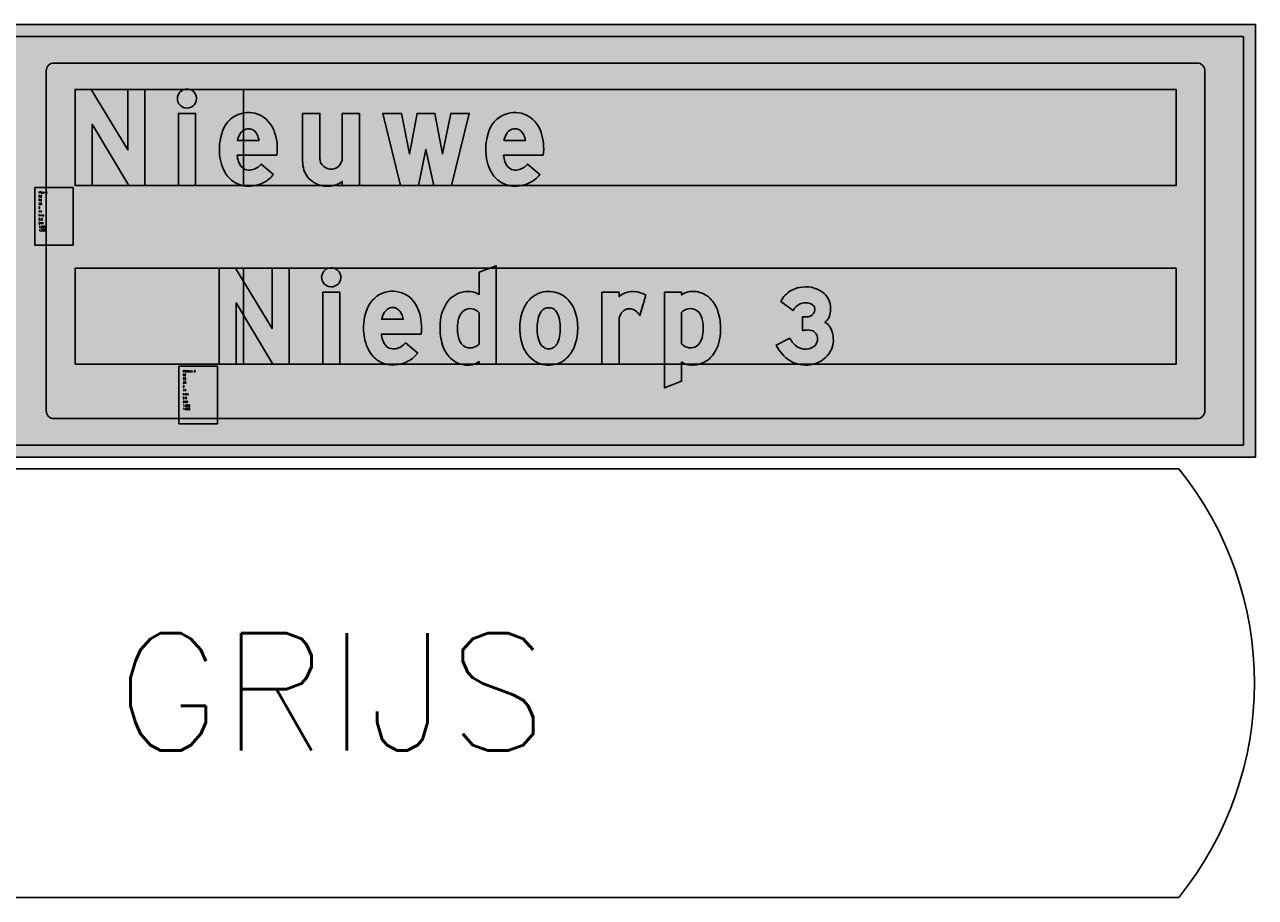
# Model space of a CAD drawing. Header units: millimetres. Extents: x 925 to 3012, y 1535 to 3416.
# Tile 1 of 5: x 1308 to 1948, y 2011 to 2465. Entities that reach past the tile are written whole.
import ezdxf

# ---------------------------------------------------------------- set-up
doc = ezdxf.new("R2010")
doc.units = ezdxf.units.MM
doc.header["$LTSCALE"] = 30
doc.header["$MEASUREMENT"] = 0
doc.layers.get('0').update_dxf_attribs({"linetype": 'CONTINUOUS'})
for name, color, linetype in [('1', 1, 'CONTINUOUS'), ('101', 1, 'CONTINUOUS'), ('107', 7, 'CONTINUOUS'), ('11', 1, 'CONTINUOUS'), ('135', 7, 'CONTINUOUS'), ('136', 7, 'CONTINUOUS'), ('17', 7, 'CONTINUOUS'), ('27', 7, 'CONTINUOUS'), ('41', 1, 'CONTINUOUS'), ('97', 7, 'CONTINUOUS')]:
    doc.layers.add(name, color=color, linetype=linetype)
doc.styles.get("Standard").update_dxf_attribs({"font": 'SIMPLEX'})

# ---------------------------------------------------------------- blocks, each defined once
blk = doc.blocks.new('BORDFUBR')
at = {"layer": '17', "color": 7}
blk.add_lwpolyline([(-6.139089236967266e-12, 222.9984000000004), (0, 0), (713.1355199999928, 0, 0.3533335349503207), (713.1355199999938, 222.9984000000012)], format="xyb", close=True, dxfattribs=at)
at = {"layer": '135'}
blk.add_attdef('CAMTAG', (950, 85), '', height=35, dxfattribs=at)
blk = doc.blocks.new('DZNKP')
blk.add_lwpolyline([(174.2464096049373, -3.019806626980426e-14), (133.8080959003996, 0), (42.41087993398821, 153.2054678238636), (42.41087993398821, -8.526512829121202e-14), (0, 0), (2.273736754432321e-13, 240.0000292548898), (40.43831370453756, 240.0000292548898), (131.835529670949, 89.0958886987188), (131.835529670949, 240.0000292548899), (174.2464096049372, 240.0000292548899)], close=True)
blk = doc.blocks.new('SDZNKP')
blk.add_hatch(color=256).paths.add_polyline_path([(174.2464096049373, -3.019806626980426e-14), (133.8080959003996, 0), (42.41087993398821, 153.2054678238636), (42.41087993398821, -8.526512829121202e-14), (0, 0), (2.273736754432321e-13, 240.0000292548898), (40.43831370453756, 240.0000292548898), (131.835529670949, 89.0958886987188), (131.835529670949, 240.0000292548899), (174.2464096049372, 240.0000292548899)])
blk = doc.blocks.new('DZIOK')
blk.add_lwpolyline([(40.01028610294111, 202.3797731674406), (36.47040063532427, 198.8398876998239, 0.2100673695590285), (45.17745714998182, 215.7162362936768, 0.229232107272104), (37.28639135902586, 235.0112174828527, 0.2023748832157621), (19.64929924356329, 241.2443942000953, 0.2954083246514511), (-0.8628198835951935, 226.4011742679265, 0.1773253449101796), (-1.296935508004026, 209.1576203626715, 0.2471392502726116), (14.3220639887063, 194.3692205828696, 0.2418418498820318), (36.47040063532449, 198.839887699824, 0.05588392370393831)], format="xyb", close=True)
blk.add_lwpolyline([(0, 0), (2.273736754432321e-13, 180.0000000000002), (42.62311155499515, 180), (42.62311155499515, 1.4210854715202e-13)], close=True)
blk = doc.blocks.new('SDZIOK')
h = blk.add_hatch(color=256)
h.paths.add_polyline_path([(0, 0), (2.273736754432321e-13, 180.0000000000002), (42.62311155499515, 180), (42.62311155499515, 1.4210854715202e-13)])
edge = h.paths.add_edge_path()
edge.add_line((40.01028610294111, 202.3797731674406), (36.47040063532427, 198.8398876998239))
edge.add_arc((21.62577348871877, 217.1830140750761), 23.59731426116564, 308.9823687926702, 356.4362728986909)
edge.add_arc((21.29462020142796, 217.2099704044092), 23.92950359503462, 356.4211401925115, 408.0650242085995)
edge.add_arc((21.08316745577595, 217.232482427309), 24.05468530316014, 47.65451274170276, 93.41735199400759)
edge.add_arc((20.85864976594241, 217.9785227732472), 23.29728099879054, 92.97553337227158, 158.8058499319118)
edge.add_arc((22.46630913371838, 217.1866095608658), 25.08299151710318, 158.4469175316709, 198.6687883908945)
edge.add_arc((20.55844799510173, 216.5982000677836), 23.08722621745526, 198.8009403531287, 254.3284313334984)
edge.add_arc((21.04505295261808, 218.1609310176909), 24.72335062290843, 254.2209310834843, 308.6028280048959)
edge.add_arc((22.45391443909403, 216.3962593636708), 22.46526365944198, 308.6028280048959, 321.397171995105)
blk = doc.blocks.new('DZEOK')
for points in [[(143.5190627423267, 75.5997597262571, 0.1137309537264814), (138.034118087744, 132.7932078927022, 0.170625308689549), (107.6753050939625, 172.7583217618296, 0.2043418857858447), (55.12342492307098, 180.3485619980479, 0.237397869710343), (8.843220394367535, 138.2404188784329, 0.1366552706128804), (2.069016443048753, 67.15203311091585, 0.06579942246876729), (10.38909380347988, 40.11677141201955, 0.1253106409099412), (33.95312679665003, 10.64779581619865, 0.1756915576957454), (77.70741163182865, -1.334450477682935, 0.08911836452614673), (106.2372721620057, 5.491028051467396, 0.1248410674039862), (135.1826892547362, 28.03692713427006), (104.3732896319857, 53.60225349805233, -0.1824418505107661), (80.06072680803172, 39.07772629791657, -0.1420352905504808), (63.85695041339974, 40.55161943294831, -0.2134912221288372), (47.90654921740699, 59.95655729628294, -0.05257772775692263), (44.37411762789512, 75.59975972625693)], [(94.66870171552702, 126.5011408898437, 0.258411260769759), (76.45981890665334, 141.5428355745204, 0.3055586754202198), (52.43047965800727, 130.0084986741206, 0.09067952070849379), (45.32037546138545, 112.6489678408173), (98.99212213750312, 112.6489678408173, 0.0654891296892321)]]:
    blk.add_lwpolyline(points, format="xyb", close=True)
blk = doc.blocks.new('SDZEOK')
h = blk.add_hatch(color=256)
edge = h.paths.add_edge_path()
edge.add_arc((16.68182000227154, 92.29559359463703), 127.9313761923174, 352.5011571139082, 378.4548537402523)
edge.add_arc((66.00263910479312, 109.589063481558), 75.6767221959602, 17.85577116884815, 56.58722288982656)
edge.add_arc((72.50091385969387, 114.9440166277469), 67.6737148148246, 58.68354733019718, 104.879287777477)
edge.add_arc((73.82765663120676, 113.3042331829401), 69.60452794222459, 105.5882015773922, 159.0069180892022)
edge.add_arc((133.0780421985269, 90.53478877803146), 133.0793676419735, 158.9934281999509, 190.1197071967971)
edge.add_arc((108.5027901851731, 85.10905181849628), 107.9379577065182, 189.5764964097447, 204.6349061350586)
edge.add_arc((80.03976221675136, 71.65531467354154), 76.45845487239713, 204.3615095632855, 232.9316706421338)
edge.add_arc((72.35409110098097, 64.99494244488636), 66.54507048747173, 234.755485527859, 274.6142331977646)
edge.add_arc((72.97718290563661, 81.47627303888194), 82.94571111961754, 273.269237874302, 293.6398479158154)
edge.add_arc((76.26444062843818, 73.82511721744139), 74.61848545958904, 293.6833111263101, 322.1475115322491)
edge.add_line((135.1826892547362, 28.03692713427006), (104.3732896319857, 53.60225349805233))
edge.add_arc((72.97652439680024, 78.54657846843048), 40.09957874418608, 280.17558039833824, 321.5333115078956, ccw=False)
edge.add_arc((74.50073994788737, 67.75998308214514), 29.21618229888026, 248.6347861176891, 280.9705867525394, ccw=False)
edge.add_arc((77.56939776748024, 68.08082340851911), 30.75529684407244, 195.3169432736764, 243.521853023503, ccw=False)
edge.add_arc((120.3160288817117, 84.52796220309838), 76.4649376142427, 186.7052675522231, 198.7441098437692, ccw=False)
edge.add_line((44.37411762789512, 75.59975972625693), (143.5190627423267, 75.5997597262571))
edge = h.paths.add_edge_path(flags=16)
edge.add_arc((71.98390711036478, 117.5821478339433), 24.37515832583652, 21.46329045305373, 79.41896671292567)
edge.add_arc((73.00113348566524, 117.951092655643), 23.84392666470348, 81.6595246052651, 149.6234717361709)
edge.add_arc((96.34145730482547, 101.8876308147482), 52.14362057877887, 147.3642441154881, 168.0897763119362)
edge.add_line((45.32037546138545, 112.6489678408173), (98.99212213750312, 112.6489678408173))
edge.add_arc((44.17753826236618, 103.1414949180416), 55.63299962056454, 9.839935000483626, 24.82753598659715)
blk = doc.blocks.new('DZDOK')
for points in [[(97.31625345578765, 229.8604630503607), (97.3162534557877, 192.1455769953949), (97.31625345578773, 174.4679074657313, 0.1232557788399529), (76.20513987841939, 181.6722423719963, 0.06047286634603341), (58.93077733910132, 181.1147319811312, 0.2044505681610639), (16.37319202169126, 152.9616391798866, 0.1474303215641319), (4.973799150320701e-14, 94.82932353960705, 0.08761163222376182), (6.279592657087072, 48.07590760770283, 0.1210232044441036), (26.28683603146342, 15.0501423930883, 0.1051877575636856), (48.06915587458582, 1.477123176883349, 0.1331327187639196), (81.04417770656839, -0.9031940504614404, 0.117615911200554), (97.25240774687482, 6.834649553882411), (97.25240774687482, 6.750155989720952e-14), (139.9391303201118, 1.243449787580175e-13), (139.9391303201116, 246.1286139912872)], [(97.31625345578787, 50.72422075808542, -0.08005257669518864), (89.52589423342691, 44.45359790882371, -0.1597538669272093), (70.28836830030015, 41.37400513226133, -0.2442652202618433), (49.88110117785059, 56.32207706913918, -0.06996047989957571), (44.754802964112, 71.54701964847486, -0.08159832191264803), (44.5741256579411, 107.0830360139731, -0.14843563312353), (55.64703245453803, 131.3654682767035, -0.2408730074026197), (79.19325241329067, 138.6672368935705, -0.1726110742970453), (97.31625345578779, 128.8530565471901)]]:
    blk.add_lwpolyline(points, format="xyb", close=True)
blk = doc.blocks.new('SDZDOK')
h = blk.add_hatch(color=256)
edge = h.paths.add_edge_path()
edge.add_line((97.31625345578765, 229.8604630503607), (97.3162534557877, 192.1455769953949))
edge.add_line((97.3162534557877, 192.1455769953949), (97.31625345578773, 174.4679074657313))
edge.add_arc((72.37012039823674, 135.9008679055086), 45.93175475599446, 57.104193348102, 85.21057851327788)
edge.add_arc((69.86432566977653, 110.2409530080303), 71.7121679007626, 84.92726313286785, 98.76976576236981)
edge.add_arc((70.63831089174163, 117.1744494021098), 65.00327744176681, 100.3759817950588, 146.5956315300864)
edge.add_arc((104.6198949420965, 96.73466893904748), 104.6372436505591, 147.4964808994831, 181.0433597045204)
edge.add_arc((135.5267436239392, 89.23390674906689), 135.6422018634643, 177.6358039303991, 197.6637719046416)
edge.add_arc((83.50596237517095, 72.28704369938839), 80.93263427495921, 197.4066601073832, 225.0088980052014)
edge.add_arc((69.08009497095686, 59.46091714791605), 61.67317022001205, 226.062636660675, 250.0815692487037)
edge.add_arc((68.94726239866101, 61.11078433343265), 63.18282104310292, 250.7045400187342, 281.037937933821)
edge.add_arc((72.92854395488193, 36.94075138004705), 38.70436302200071, 282.1037559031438, 308.9360620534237)
edge.add_line((97.25240774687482, 6.834649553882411), (97.25240774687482, 6.750155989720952e-14))
edge.add_line((97.25240774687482, 6.750155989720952e-14), (139.9391303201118, 1.243449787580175e-13))
edge.add_line((139.9391303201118, 1.243449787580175e-13), (139.9391303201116, 246.1286139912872))
edge.add_line((139.9391303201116, 246.1286139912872), (97.31625345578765, 229.8604630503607))
edge = h.paths.add_edge_path(flags=16)
edge.add_arc((73.96374232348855, 71.76188316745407), 31.43124267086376, 299.67748532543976, 317.98514337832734, ccw=False)
edge.add_arc((75.21084811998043, 72.2504298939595), 31.26634634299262, 260.94183818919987, 297.24794225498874, ccw=False)
edge.add_arc((74.47092914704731, 68.48822703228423), 27.43492016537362, 206.324526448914, 261.23083889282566, ccw=False)
edge.add_arc((101.4571767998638, 82.16343885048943), 57.68767247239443, 190.6047430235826, 206.61242158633, ccw=False)
edge.add_arc((152.814382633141, 89.86489914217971), 109.6011745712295, 170.9615001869, 189.6211176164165, ccw=False)
edge.add_arc((90.10672688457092, 100.9858148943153), 45.93902349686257, 138.6006117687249, 172.372956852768, ccw=False)
edge.add_arc((74.55888485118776, 111.9958478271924), 27.0710243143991, 80.14281511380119, 134.3148924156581, ccw=False)
edge.add_arc((74.46396492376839, 108.2938870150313), 30.7393321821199, 41.97628114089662, 81.14981609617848, ccw=False)
edge.add_line((97.31625345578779, 128.8530565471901), (97.31625345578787, 50.72422075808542))
blk = doc.blocks.new('DZOOK')
for points in [[(137.5961139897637, 47.7039039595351, 0.0900840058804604), (144.4506500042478, 93.88237653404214, 0.09536006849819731), (135.3216678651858, 138.3666977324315, 0.1451970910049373), (108.3609933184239, 171.5831951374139, 0.1696752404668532), (65.42581101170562, 181.6810214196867, 0.1029743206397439), (39.90602023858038, 173.8389001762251, 0.1187287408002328), (16.19039576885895, 151.4319526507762, 0.09367507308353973), (2.937970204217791, 119.1931806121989, 0.1264405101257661), (5.658712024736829, 51.2032443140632, 0.1651796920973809), (34.73679316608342, 9.57064733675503, 0.183321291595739), (80.69513824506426, -1.461137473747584, 0.1600638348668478), (116.9388544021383, 15.32815495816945, 0.1161260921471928)], [(94.90508139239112, 55.0395974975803, 0.06738973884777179), (100.0212177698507, 74.85507194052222, 0.1157305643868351), (95.65438007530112, 123.5212428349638, 0.08988985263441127), (88.8877542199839, 134.4322865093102, 0.1534249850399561), (77.60824739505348, 140.8304492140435, 0.3043132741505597), (53.44578977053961, 131.8542281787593, 0.1205070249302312), (44.77328104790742, 107.9954828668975, 0.04789468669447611), (43.55561845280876, 88.71139090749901, 0.08691344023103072), (48.19376755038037, 58.38296078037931, 0.2351436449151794), (65.01080257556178, 39.84465674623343, 0.3164227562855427), (90.5859409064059, 47.74212554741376, 0.06226084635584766)]]:
    blk.add_lwpolyline(points, format="xyb", close=True)
blk = doc.blocks.new('SDZOOK')
h = blk.add_hatch(color=256)
edge = h.paths.add_edge_path()
edge.add_arc((13.90945121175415, 89.66139135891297), 130.6094227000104, 341.2618293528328, 361.8519854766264)
edge.add_arc((24.32468278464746, 92.40924546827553), 120.1349995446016, 0.7025954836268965, 22.491626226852)
edge.add_arc((65.85498042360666, 109.5327751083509), 75.2131355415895, 22.54214204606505, 55.58792951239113)
edge.add_arc((72.44357289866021, 115.1925433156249), 66.85780958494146, 57.5053389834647, 96.02517755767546)
edge.add_arc((71.5030529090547, 116.4602451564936), 65.50330163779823, 95.32342311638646, 118.8405099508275)
edge.add_arc((74.56408850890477, 113.4027876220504), 69.66853950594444, 119.8328140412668, 146.9166493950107)
edge.add_arc((94.84801341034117, 100.2548537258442), 93.84090934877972, 146.9507167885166, 168.356994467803)
edge.add_arc((136.5798530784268, 90.49169943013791), 136.6891651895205, 167.879038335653, 196.7041074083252)
edge.add_arc((81.48960833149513, 73.19593886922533), 78.95570561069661, 196.1733679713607, 233.6909981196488)
edge.add_arc((72.2547065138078, 64.62305630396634), 66.62102937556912, 235.7257855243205, 277.278546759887)
edge.add_arc((73.26602859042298, 62.091403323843), 63.98528824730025, 276.6674519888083, 313.0428242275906)
edge.add_arc((58.50784388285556, 75.387933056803), 83.79355545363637, 314.2124651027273, 340.7079307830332)
edge = h.paths.add_edge_path(flags=16)
edge.add_arc((24.28626374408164, 83.84079743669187), 76.26615582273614, 337.812385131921, 353.2336592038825)
edge.add_arc((-5.882332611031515, 89.88130271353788), 106.9642444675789, 351.9244347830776, 378.3304542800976)
edge.add_arc((62.17067177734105, 110.3096124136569), 35.99591504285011, 21.53265096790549, 42.07866786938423)
edge.add_arc((73.06785494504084, 119.6844931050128), 21.62791306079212, 42.99127879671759, 77.88162889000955)
edge.add_arc((72.21828437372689, 118.3305912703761), 23.13644978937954, 76.52835415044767, 144.2311589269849)
edge.add_arc((97.88733484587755, 102.1944222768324), 53.42990749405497, 146.2812829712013, 173.7669217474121)
edge.add_arc((144.5923755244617, 92.01207899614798), 101.0906564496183, 170.9028120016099, 181.8710840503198)
edge.add_arc((132.4531632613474, 86.78768489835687), 88.91835647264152, 178.7603365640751, 198.629499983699)
edge.add_arc((75.22204644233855, 66.0047378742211), 28.08236717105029, 195.7480639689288, 248.6774658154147)
edge.add_arc((72.18345661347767, 61.97671478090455), 23.2653166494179, 252.0433011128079, 322.2775271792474)
edge.add_arc((63.55708712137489, 68.6665571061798), 34.1817315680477, 322.2546958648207, 336.5054358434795)
blk = doc.blocks.new('DZROK')
blk.add_lwpolyline([(87.39322159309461, 130.9290578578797, 0.2173102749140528), (66.38573772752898, 138.8873324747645, 0.1337465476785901), (53.83512953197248, 133.7602711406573, 0.2509648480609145), (42.95073973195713, 109.2758088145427), (42.95073973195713, 0), (0, 0), (0, 179.9999999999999), (42.95073973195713, 179.9999999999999), (42.95073973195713, 168.9516590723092, -0.1104283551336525), (61.05039731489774, 179.5780119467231, -0.1135702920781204), (85.17263948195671, 181.3283738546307, -0.06214393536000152), (99.12497854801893, 177.6030433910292, -0.03591601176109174), (109.4345224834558, 172.7781220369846), (94.98686743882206, 121.5551092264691, 0.07080090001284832)], format="xyb", close=True)
blk = doc.blocks.new('SDZROK')
h = blk.add_hatch(color=256)
edge = h.paths.add_edge_path()
edge.add_arc((68.16640500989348, 111.8818661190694), 27.06410887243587, 44.73110551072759, 93.7724675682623)
edge.add_arc((69.52254152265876, 113.2837656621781), 25.7950028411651, 96.98474628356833, 127.4563622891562)
edge.add_arc((71.24708026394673, 111.3583956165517), 28.37287534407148, 127.8562855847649, 184.2093315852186)
edge.add_line((42.95073973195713, 109.2758088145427), (42.95073973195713, 0))
edge.add_line((42.95073973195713, 0), (0, 0))
edge.add_line((0, 0), (0, 179.9999999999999))
edge.add_line((0, 179.9999999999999), (42.95073973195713, 179.9999999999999))
edge.add_line((42.95073973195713, 179.9999999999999), (42.95073973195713, 168.9516590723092))
edge.add_arc((75.76432610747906, 133.7884952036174), 48.09552519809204, 107.8142047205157, 133.0203922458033, ccw=False)
edge.add_arc((76.91485758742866, 128.0382788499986), 53.92610858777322, 81.19155887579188, 107.1089040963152, ccw=False)
edge.add_arc((77.21998408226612, 123.5533461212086), 58.31979558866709, 67.93851464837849, 82.162563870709, ccw=False)
edge.add_arc((70.73832175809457, 103.5216770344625), 79.33379560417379, 60.80625271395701, 69.03405964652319, ccw=False)
edge.add_line((109.4345224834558, 172.7781220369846), (94.98686743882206, 121.5551092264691))
edge.add_arc((58.256285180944, 99.56311242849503), 42.81102190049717, 30.91056146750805, 47.10990074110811)
blk = doc.blocks.new('DZPOK')
for points in [[(42.62287686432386, 5.905530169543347, 0.1450469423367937), (63.73399044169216, -1.672242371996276, 0.06047286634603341), (81.00835298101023, -1.114731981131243, 0.2044505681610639), (123.5659382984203, 27.0383608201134, 0.1474303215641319), (139.9391303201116, 85.17067646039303, 0.08761163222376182), (133.6595376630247, 131.9240923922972, 0.1210232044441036), (113.6522942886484, 164.9498576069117, 0.1051877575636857), (91.86997444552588, 178.5228768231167, 0.1331327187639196), (58.8949526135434, 180.9031940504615, 0.1176159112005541), (42.68672257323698, 173.1653504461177), (42.68672257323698, 180), (0, 180), (-1.13686837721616e-13, -58.73462806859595), (42.62287686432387, -42.45038115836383), (42.62287686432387, -12.14557699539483)], [(42.62287686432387, 129.2757792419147, -0.08005257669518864), (50.41323608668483, 135.5464020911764, -0.1597538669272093), (69.65076201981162, 138.6259948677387, -0.2442652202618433), (90.05802914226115, 123.6779229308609, -0.06996047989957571), (95.1843273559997, 108.4529803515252, -0.08159832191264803), (95.36500466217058, 72.91696398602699, -0.14843563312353), (84.29209786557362, 48.63453172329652, -0.2408730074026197), (60.74587790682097, 41.3327631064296, -0.1726110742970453), (42.62287686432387, 51.14694345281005)]]:
    blk.add_lwpolyline(points, format="xyb", close=True)
blk = doc.blocks.new('SDZPOK')
h = blk.add_hatch(color=256)
edge = h.paths.add_edge_path()
edge.add_arc((65.9645472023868, 37.73781012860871), 39.47312530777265, 233.7485051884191, 266.7605908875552)
edge.add_arc((70.07480465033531, 69.75904699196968), 71.71216790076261, 264.9272631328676, 278.7697657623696)
edge.add_arc((69.30081942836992, 62.82555059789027), 65.0032774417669, 280.3759817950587, 326.5956315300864)
edge.add_arc((35.31923537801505, 83.26533106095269), 104.6372436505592, 327.496480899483, 361.0433597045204)
edge.add_arc((4.412386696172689, 90.76609325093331), 135.6422018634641, 357.635803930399, 377.6637719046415)
edge.add_arc((56.43316794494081, 107.7129563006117), 80.93263427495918, 17.40666010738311, 45.00889800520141)
edge.add_arc((70.85903534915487, 120.5390828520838), 61.67317022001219, 46.06263666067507, 70.08156924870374)
edge.add_arc((70.99186792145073, 118.8892156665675), 63.18282104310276, 70.70454001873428, 101.037937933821)
edge.add_arc((67.01058636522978, 143.0592486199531), 38.70436302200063, 102.1037559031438, 128.9360620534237)
edge.add_line((42.68672257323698, 173.1653504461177), (42.68672257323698, 180))
edge.add_line((42.68672257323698, 180), (0, 180))
edge.add_line((0, 180), (-1.13686837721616e-13, -58.73462806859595))
edge.add_line((-1.13686837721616e-13, -58.73462806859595), (42.62287686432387, -42.45038115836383))
edge.add_line((42.62287686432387, -42.45038115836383), (42.62287686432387, -12.14557699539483))
edge.add_line((42.62287686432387, -12.14557699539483), (42.62287686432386, 5.905530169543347))
edge = h.paths.add_edge_path(flags=16)
edge.add_arc((65.9753879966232, 108.238116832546), 31.43124267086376, 119.67748532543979, 137.9851433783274, ccw=False)
edge.add_arc((64.72828220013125, 107.7495701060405), 31.26634634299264, 80.9418381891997, 117.2479422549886, ccw=False)
edge.add_arc((65.46820117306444, 111.5117729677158), 27.43492016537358, 26.324526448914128, 81.23083889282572, ccw=False)
edge.add_arc((38.48195352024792, 97.83656114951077), 57.68767247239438, 10.604743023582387, 26.6124215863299, ccw=False)
edge.add_arc((-12.87525231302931, 90.13510085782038), 109.6011745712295, -9.038499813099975, 9.621117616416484, ccw=False)
edge.add_arc((49.83240343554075, 79.01418510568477), 45.93902349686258, 318.60061176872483, 352.37295685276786, ccw=False)
edge.add_arc((65.38024546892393, 68.00415217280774), 27.0710243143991, 260.14281511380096, 314.3148924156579, ccw=False)
edge.add_arc((65.47516539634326, 71.7061129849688), 30.73933218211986, 221.9762811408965, 261.1498160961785, ccw=False)
edge.add_line((42.62287686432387, 51.14694345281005), (42.62287686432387, 129.2757792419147))
blk = doc.blocks.new('DZ3KK')
blk.add_lwpolyline([(89.96327219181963, 123.2164799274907, 0.3033904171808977), (95.42688693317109, 142.3577372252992, 0.1391342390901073), (90.87293339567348, 148.4722373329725, 0.1393852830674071), (78.23865469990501, 153.1722093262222, 0.1165985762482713), (61.52850208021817, 151.6512500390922, 0.1832832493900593), (41.89855654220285, 134.2226552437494), (11.44866578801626, 157.2293577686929, -0.0677644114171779), (22.3758815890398, 172.5727586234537, -0.1552527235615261), (57.84586447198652, 191.7961114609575, -0.2131960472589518), (115.3555051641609, 180.5174673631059, -0.2027320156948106), (135.4202628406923, 145.8888893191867, -0.1655063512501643), (128.9964898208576, 112.535217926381, -0.1237367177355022), (121.6989710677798, 105.172067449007, -0.1277556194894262), (132.9382501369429, 94.94801792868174, -0.111833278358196), (141.7792363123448, 71.4005158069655, -0.2010065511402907), (131.7507298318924, 26.73568656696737, -0.2073666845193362), (84.95921329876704, -1.285005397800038, -0.1739375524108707), (34.76596341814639, 8.772366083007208, -0.1474108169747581), (-3.032596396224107e-14, 48.04137862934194), (33.70971265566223, 65.23320419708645, 0.03565379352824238), (42.21452039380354, 52.683146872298, 0.1618595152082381), (64.84668718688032, 38.94639349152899, 0.2446406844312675), (95.06137736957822, 45.19392712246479, 0.3384191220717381), (100.4074306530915, 74.4138333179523, 0.1674146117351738), (91.09755437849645, 83.33506895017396, 0.1467182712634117), (75.22152170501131, 85.69014818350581, 0.03227300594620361), (65.88445078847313, 84.19517755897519), (65.88445078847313, 118.3433312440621), (75.61937335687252, 118.3613862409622, 0.161217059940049), (89.9127821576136, 123.1492726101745, 0.1427493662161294)], format="xyb", close=True)
blk = doc.blocks.new('SDZ3KK')
h = blk.add_hatch(color=256)
h.dxf.hatch_style = 1
edge = h.paths.add_edge_path()
edge.add_arc((78.37410482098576, 136.8748384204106), 17.912553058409, 310.3147273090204, 377.8239056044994)
edge.add_arc((82.37590227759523, 137.3907284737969), 13.96421771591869, 20.83607312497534, 52.51988805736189)
edge.add_arc((76.28974969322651, 128.6017700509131), 24.64761077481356, 53.72459031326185, 85.46484572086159)
edge.add_arc((73.10034472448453, 117.0704441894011), 36.46559577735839, 81.8995832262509, 108.5018876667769)
edge.add_arc((74.68769693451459, 117.0609904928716), 37.00878901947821, 110.8283488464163, 152.3726748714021)
edge.add_line((41.89855654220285, 134.2226552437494), (11.44866578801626, 157.2293577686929))
edge.add_arc((73.25801403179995, 124.7729229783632), 69.81271868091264, 136.7890320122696, 152.2957843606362, ccw=False)
edge.add_arc((70.31969012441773, 126.4446151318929), 66.5313039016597, 100.80622689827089, 136.1057177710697, ccw=False)
edge.add_arc((73.97615325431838, 121.7844882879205), 71.8457625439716, 54.834021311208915, 102.97422700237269, ccw=False)
edge.add_arc((84.44055999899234, 139.4771641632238), 51.38132268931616, 7.168460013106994, 53.009922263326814, ccw=False)
edge.add_arc((83.20718146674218, 138.6494720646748), 52.71256993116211, -29.69668956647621, 7.893813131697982, ccw=False)
edge.add_arc((110.6988552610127, 123.3719445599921), 21.26588993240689, 301.1490192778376, 329.3639717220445, ccw=False)
edge.add_arc((107.6381109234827, 78.42530513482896), 30.21749629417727, 33.14727032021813, 62.26894881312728, ccw=False)
edge.add_arc((85.37734435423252, 63.65768177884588), 56.93087822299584, 7.816687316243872, 33.34093145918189, ccw=False)
edge.add_arc((83.4580042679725, 61.03701255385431), 59.23485719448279, -35.38539194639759, 10.076107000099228, ccw=False)
edge.add_arc((76.02603709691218, 66.71115483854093), 68.58045963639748, 277.4845205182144, 324.34531118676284, ccw=False)
edge.add_arc((73.88068406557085, 73.70368748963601), 75.8026244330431, 238.9351803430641, 278.4038602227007, ccw=False)
edge.add_arc((82.53372793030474, 86.0866639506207), 90.88047084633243, 204.7481195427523, 238.2906233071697, ccw=False)
edge.add_line((-3.032596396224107e-14, 48.04137862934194), (33.70971265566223, 65.23320419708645))
edge.add_arc((125.8497053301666, 118.5170306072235), 106.4375140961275, 210.0404540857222, 218.2082418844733)
edge.add_arc((74.19184047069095, 79.85545954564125), 41.96288330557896, 220.3557878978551, 257.1323064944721)
edge.add_arc((73.95173486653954, 71.09882463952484), 33.41677306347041, 254.1887372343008, 309.176247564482)
edge.add_arc((78.62095737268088, 63.30086284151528), 24.45707527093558, 312.2382732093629, 387.0254823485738)
edge.add_arc((82.8038104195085, 65.3616785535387), 19.794669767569, 27.21318836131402, 65.22924044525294)
edge.add_arc((79.23299367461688, 58.04303345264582), 27.9366222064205, 64.86860219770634, 98.25574629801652)
edge.add_arc((82.12158280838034, 12.68919867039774), 73.3263218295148, 95.39956411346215, 102.793425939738)
edge.add_line((65.88445078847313, 84.19517755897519), (65.88445078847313, 118.3433312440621))
edge.add_line((65.88445078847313, 118.3433312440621), (75.61937335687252, 118.3613862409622))
edge.add_arc((75.53445366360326, 142.3440956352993), 23.98285973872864, 270.2028761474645, 306.8358993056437)
edge.add_arc((89.82272402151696, 123.2694986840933), 0.150215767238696, 306.8358993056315, 339.3321017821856)
blk = doc.blocks.new('TEXTID')
for p, q in [((-1, -1), (-21, -1)), ((-21, -1), (-21, -31)), ((-1, -31), (-1, -1)), ((-21, -31), (-1, -31))]:
    blk.add_line(p, q)
for tag, p in [('ALFTYP', (-19, -6)), ('TXTVAL', (-19, -4)), ('GROKAP', (-19, -8)), ('GROOND', (-19, -10)), ('KRIMP', (-19, -12)), ('TXTLEN', (-19, -20)), ('GEN', (-19, -16)), ('CURANG', (-19, -18)), ('LAYER', (-19, -14)), ('XSCALE', (-19, -22)), ('XYSCALE', (-19, -23.71428571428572)), ('NOOT', (-19, -25.42857142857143)), ('AKTIE', (-19, -27.14285714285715)), ('ERRMSG', (-19, -28.85714285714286))]:
    blk.add_attdef(tag, p, '', height=1)
blk = doc.blocks.new('DZUOK')
blk.add_lwpolyline([(95.575750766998, 56.15937157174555, 0.152437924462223), (98.68860068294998, 70.72419118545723), (98.68860068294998, 179.9999999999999), (141.6393404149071, 179.9999999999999), (141.6393404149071, -8.526512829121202e-14), (98.68860068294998, -8.526512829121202e-14), (98.68860068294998, 10.49184645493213, -0.1499232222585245), (65.19769246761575, -1.850917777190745, -0.1940183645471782), (19.28855463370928, 14.51297536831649, -0.1755788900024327), (0.8306378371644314, 49.08806716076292, -0.04431166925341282), (0, 63.34677469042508), (0, 180), (42.95073973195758, 179.9999999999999), (42.95073973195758, 73.53049952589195), (42.95073973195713, 69.09926179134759, 0.1096090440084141), (44.94322417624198, 57.84531444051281, 0.2274852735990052), (64.02627348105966, 41.57302468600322, 0.3603718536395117)], format="xyb", close=True)
blk = doc.blocks.new('SDZUOK')
h = blk.add_hatch(color=256)
edge = h.paths.add_edge_path()
edge.add_arc((73.80075692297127, 68.42826298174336), 24.99352022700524, 330.6013721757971, 365.2706745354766)
edge.add_line((98.68860068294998, 70.72419118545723), (98.68860068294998, 179.9999999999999))
edge.add_line((98.68860068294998, 179.9999999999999), (141.6393404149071, 179.9999999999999))
edge.add_line((141.6393404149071, 179.9999999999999), (141.6393404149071, -8.526512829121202e-14))
edge.add_line((141.6393404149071, -8.526512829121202e-14), (98.68860068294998, -8.526512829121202e-14))
edge.add_line((98.68860068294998, -8.526512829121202e-14), (98.68860068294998, 10.49184645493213))
edge.add_arc((61.82395476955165, 58.91196373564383), 60.85646946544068, 273.1779707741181, 307.2838240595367, ccw=False)
edge.add_arc((62.53489476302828, 63.25988510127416), 65.16522955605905, 228.4218232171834, 272.3418863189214, ccw=False)
edge.add_arc((57.7720699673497, 57.27183094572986), 57.52652155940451, 188.1786849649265, 228.0123838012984, ccw=False)
edge.add_arc((80.70291840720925, 60.89455718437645), 80.74016602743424, 178.2595611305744, 188.4084086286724, ccw=False)
edge.add_line((0, 63.34677469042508), (0, 180))
edge.add_line((0, 180), (42.95073973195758, 179.9999999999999))
edge.add_line((42.95073973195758, 179.9999999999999), (42.95073973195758, 73.53049952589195))
edge.add_line((42.95073973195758, 73.53049952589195), (42.95073973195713, 69.09926179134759))
edge.add_arc((69.3069805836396, 67.96221517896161), 26.38075637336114, 177.5297084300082, 202.5503693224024)
edge.add_arc((71.44211692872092, 69.59563277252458), 28.98726096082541, 203.9137798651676, 255.1771614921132)
edge.add_arc((70.99618392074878, 67.91056404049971), 27.24418526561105, 255.1771614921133, 334.4481028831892)
blk = doc.blocks.new('DZWOK')
blk.add_lwpolyline([(171.4755654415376, 0), (215.7377566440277, 179.9999999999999), (169.836251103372, 179.9999999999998), (148.8525581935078, 79.01635924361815), (130.1641400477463, 180), (85.57385128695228, 180), (66.88543314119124, 79.0163592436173), (46.5574659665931, 179.9999999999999), (0, 179.9999999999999), (44.59028876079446, 8.526512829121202e-14), (89.309285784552, 8.526512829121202e-14), (107.8289879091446, 90.35040940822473), (127.2131395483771, 2.842170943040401e-14)], close=True)
blk = doc.blocks.new('SDZWOK')
blk.add_hatch(color=256).paths.add_polyline_path([(171.4755654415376, 0), (215.7377566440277, 179.9999999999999), (169.836251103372, 179.9999999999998), (148.8525581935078, 79.01635924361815), (130.1641400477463, 180), (85.57385128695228, 180), (66.88543314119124, 79.0163592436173), (46.5574659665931, 179.9999999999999), (0, 179.9999999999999), (44.59028876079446, 8.526512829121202e-14), (89.309285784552, 8.526512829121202e-14), (107.8289879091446, 90.35040940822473), (127.2131395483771, 2.842170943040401e-14)])

msp = doc.modelspace()

# ---------------------------------------------------------------- hatches: boundary and pattern name
at = {"layer": '101'}
h = msp.add_hatch(color=256, dxfattribs=at)
h.dxf.hatch_style = 1
h.paths.add_polyline_path([(1238.650786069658, 2458.749999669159, 0.3477293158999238), (1238.650786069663, 2246.249999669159), (1942.204546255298, 2246.249999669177), (1942.204546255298, 2458.749999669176)])
h.paths.add_polyline_path([(1319.704546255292, 2440.999999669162, -0.4142135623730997), (1323.704546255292, 2444.999999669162), (1918.204546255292, 2444.999999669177, -0.4142135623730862), (1922.204546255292, 2440.999999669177), (1922.2045462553, 2263.999999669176, -0.4142135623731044), (1918.204546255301, 2259.999999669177), (1323.704546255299, 2259.999999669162, -0.4142135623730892), (1319.704546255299, 2263.999999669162)], flags=16)
h.paths.add_polyline_path([(1216.993798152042, 2350.035584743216), (1268.493799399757, 2314.285302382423, 0.6877163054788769), (1273.124082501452, 2317.439873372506), (1267.889424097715, 2344.105232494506), (1303.204546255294, 2342.499999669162), (1303.204546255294, 2362.499999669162), (1267.889424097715, 2360.894766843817), (1273.168323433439, 2387.78548935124, 0.6598819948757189), (1268.493799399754, 2390.714696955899), (1216.993798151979, 2354.964414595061, 0.5231472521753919)], flags=16)
at = {"layer": '107'}
h = msp.add_hatch(color=256, dxfattribs=at)
h.dxf.hatch_style = 1
h.paths.add_polyline_path([(1235.659244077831, 2464.999999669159, 0.357375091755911), (1235.659244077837, 2239.999999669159), (1948.454546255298, 2239.999999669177), (1948.454546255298, 2464.999999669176)])
h.paths.add_polyline_path([(1942.204546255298, 2458.749999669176), (1238.650786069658, 2458.749999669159, 0.3477293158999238), (1238.650786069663, 2246.249999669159), (1942.204546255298, 2246.249999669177)], flags=16)
h.paths.add_polyline_path([(1918.204546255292, 2444.999999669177, -0.4142135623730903), (1922.204546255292, 2440.999999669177), (1922.2045462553, 2263.999999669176, -0.4142135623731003), (1918.204546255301, 2259.999999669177), (1323.704546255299, 2259.999999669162, -0.4142135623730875), (1319.704546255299, 2263.999999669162), (1319.704546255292, 2440.999999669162, -0.4142135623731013), (1323.704546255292, 2444.999999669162)], flags=0)
h.paths.add_polyline_path([(1216.993798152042, 2350.035584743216), (1268.493799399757, 2314.285302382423, 0.68771630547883), (1273.124082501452, 2317.439873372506), (1267.889424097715, 2344.105232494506), (1303.204546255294, 2342.499999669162), (1303.204546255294, 2362.499999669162), (1267.889424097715, 2360.894766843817), (1273.168323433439, 2387.78548935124, 0.659881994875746), (1268.493799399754, 2390.714696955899), (1216.993798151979, 2354.964414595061, 0.5231472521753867)], flags=0)
h.paths.add_polyline_path([(1323.704546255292, 2444.999999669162, 0.4142135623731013), (1319.704546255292, 2440.999999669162), (1319.704546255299, 2263.999999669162, 0.4142135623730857), (1323.704546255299, 2259.999999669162), (1918.204546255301, 2259.999999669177, 0.4142135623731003), (1922.2045462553, 2263.999999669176), (1922.204546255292, 2440.999999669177, 0.4142135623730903), (1918.204546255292, 2444.999999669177)], flags=0)
h = msp.add_hatch(color=256, dxfattribs=at)
h.dxf.hatch_style = 1
edge = h.paths.add_edge_path()
edge.add_arc((1323.704546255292, 2440.999999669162), 4, 90, 180.0000000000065)
edge.add_line((1319.704546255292, 2440.999999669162), (1319.704546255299, 2263.999999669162))
edge.add_arc((1323.704546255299, 2263.999999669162), 4, 180.0000000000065, 270)
edge.add_line((1323.704546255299, 2259.999999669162), (1918.204546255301, 2259.999999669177))
edge.add_arc((1918.204546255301, 2263.999999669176), 3.999999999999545, 270, 360.0000000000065)
edge.add_line((1922.2045462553, 2263.999999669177), (1922.204546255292, 2440.999999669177))
edge.add_arc((1918.204546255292, 2440.999999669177), 4, 0, 90)
edge.add_line((1918.204546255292, 2444.999999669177), (1323.704546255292, 2444.999999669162))

# ---------------------------------------------------------------- linework, layer by layer
at = {"layer": '1'}
for points in [[(1334.704546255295, 2381.249999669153), (1334.704546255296, 2431.249999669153), (1422.204546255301, 2431.249999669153), (1422.204546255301, 2381.249999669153), (1422.204546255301, 2431.249999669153), (1907.204546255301, 2431.249999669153), (1907.204546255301, 2381.249999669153), (1334.704546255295, 2381.249999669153)], [(1334.704546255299, 2288.249999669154), (1334.704546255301, 2338.249999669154), (1422.204546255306, 2338.249999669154), (1422.204546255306, 2288.249999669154), (1422.204546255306, 2338.249999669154), (1907.204546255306, 2338.249999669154), (1907.204546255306, 2288.249999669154), (1334.704546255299, 2288.249999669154)]]:
    msp.add_lwpolyline(points, dxfattribs=at)
at = {"layer": '11'}
msp.add_lwpolyline([(1948.454546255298, 2239.999999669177), (1235.659244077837, 2239.999999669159, -0.3573750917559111), (1235.659244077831, 2464.999999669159), (1948.454546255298, 2464.999999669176)], format="xyb", close=True, dxfattribs=at)
at = {"layer": '27'}
msp.add_lwpolyline([(1323.704546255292, 2444.999999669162, 0.4142135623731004), (1319.704546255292, 2440.999999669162), (1319.704546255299, 2263.999999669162, 0.4142135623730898), (1323.704546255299, 2259.999999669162), (1918.204546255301, 2259.999999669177, 0.4142135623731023), (1922.2045462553, 2263.999999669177), (1922.204546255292, 2440.999999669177, 0.4142135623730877), (1918.204546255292, 2444.999999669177)], format="xyb", close=True, dxfattribs=at)
at = {"layer": '97'}
msp.add_lwpolyline([(1942.204546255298, 2246.249999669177), (1238.650786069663, 2246.249999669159, -0.3477293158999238), (1238.650786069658, 2458.749999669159), (1942.204546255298, 2458.749999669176)], format="xyb", close=True, dxfattribs=at)

# ---------------------------------------------------------------- block references
at = {"layer": '101', "xscale": 0.208333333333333, "yscale": 0.208333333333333, "zscale": 0.208333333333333}
for name, p in [('SDZNKP', (1334.704546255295, 2381.249999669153)), ('SDZIOK', (1388.454546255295, 2381.249999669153)), ('SDZEOK', (1409.704546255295, 2381.249999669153)), ('SDZEOK', (1548.246212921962, 2381.249999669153)), ('SDZUOK', (1453.037879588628, 2381.249999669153)), ('SDZWOK', (1494.704546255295, 2381.249999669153)), ('SDZNKP', (1409.704262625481, 2288.249996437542)), ('SDZIOK', (1463.454262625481, 2288.249996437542)), ('SDZDOK', (1524.495929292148, 2288.249996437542)), ('SDZEOK', (1484.704262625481, 2288.249996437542)), ('SDZOOK', (1565.954262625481, 2288.249996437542)), ('SDZROK', (1608.662595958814, 2288.249996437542)), ('SDZPOK', (1641.162595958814, 2288.249996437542)), ('SDZ3KK', (1699.287595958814, 2288.249996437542))]:
    msp.add_blockref(name, p, dxfattribs=at)
at = {"layer": '136'}
for p, values in [((1334.704546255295, 2381.249999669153), {'TXTVAL': 'Nieuwe', 'ALFTYP': 'DZ', 'GROKAP': '50', 'GROOND': '38', 'KRIMP': '0', 'LAYER': '41', 'GEN': 'links', 'CURANG': '0.0', 'TXTLEN': '244', 'XSCALE': '1.000', 'XYSCALE': '1.000'}), ((1409.704262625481, 2288.249996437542), {'TXTVAL': 'Niedorp 3', 'ALFTYP': 'DZ', 'GROKAP': '50', 'GROOND': '38', 'KRIMP': '0', 'LAYER': '41', 'GEN': 'links', 'CURANG': '0.0', 'TXTLEN': '319', 'XSCALE': '1.000', 'XYSCALE': '1.000'})]:
    msp.add_blockref('TEXTID', p, dxfattribs=at).add_auto_attribs(values)
at = {"layer": '17'}
msp.add_blockref('BORDFUBR', (1195.454545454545, 2010.909090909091), dxfattribs=at)
at = {"layer": '41', "xscale": 0.208333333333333, "yscale": 0.208333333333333, "zscale": 0.208333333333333}
for name, p in [('DZNKP', (1334.704546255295, 2381.249999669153)), ('DZIOK', (1388.454546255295, 2381.249999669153)), ('DZEOK', (1409.704546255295, 2381.249999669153)), ('DZEOK', (1548.246212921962, 2381.249999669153)), ('DZUOK', (1453.037879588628, 2381.249999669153)), ('DZWOK', (1494.704546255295, 2381.249999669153)), ('DZNKP', (1409.704262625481, 2288.249996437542)), ('DZIOK', (1463.454262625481, 2288.249996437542)), ('DZDOK', (1524.495929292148, 2288.249996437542)), ('DZEOK', (1484.704262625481, 2288.249996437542)), ('DZOOK', (1565.954262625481, 2288.249996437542)), ('DZROK', (1608.662595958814, 2288.249996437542)), ('DZPOK', (1641.162595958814, 2288.249996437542)), ('DZ3KK', (1699.287595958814, 2288.249996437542))]:
    msp.add_blockref(name, p, dxfattribs=at)

# ---------------------------------------------------------------- texts
at = {"layer": '17'}
msp.add_text('  GRIJS', height=61.09090909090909, dxfattribs=at).set_placement((1271.818181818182, 2087.272727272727))

doc.saveas('drawing.dxf')
